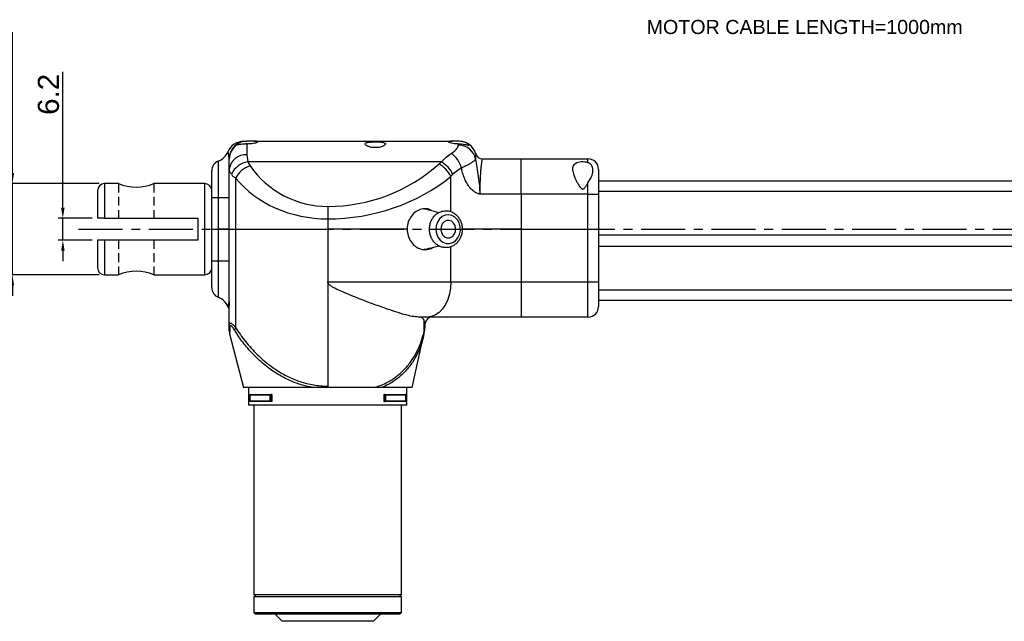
# Model space of a CAD drawing. Extents: x -901 to 3209, y -1525 to 2707.
# Tile 2 of 4: x -754 to -474, y -19 to 152. Entities that reach past the tile are written whole.
import ezdxf

# ---------------------------------------------------------------- set-up
doc = ezdxf.new("R2010")
doc.units = 0
doc.header["$LTSCALE"] = 10
doc.header["$MEASUREMENT"] = 0
doc.header["$PDMODE"] = 3
doc.linetypes.add('CENTER', pattern=[2, 1.25, -0.25, 0.25, -0.25])
doc.linetypes.add('HIDDEN', pattern=[0.375, 0.25, -0.125])
doc.layers.get('0').update_dxf_attribs({"linetype": 'CONTINUOUS'})
doc.layers.get('DEFPOINTS').update_dxf_attribs({"linetype": 'CONTINUOUS'})
for name, color, linetype in [('CE', 2, 'CENTER'), ('DIM', 4, 'CONTINUOUS'), ('HID', 1, 'HIDDEN')]:
    doc.layers.add(name, color=color, linetype=linetype)
doc.styles.add('CHINA', font='PMingLiU.ttf')
doc.styles.get("Standard").update_dxf_attribs({"font": 'ARIAL.TTF'})
doc.dimstyles.new('FU-2D', dxfattribs={"dimscale": 0, "dimtxt": 5, "dimasz": 5, "dimexe": 1.25, "dimexo": 0.625, "dimgap": 1, "dimtad": 1, "dimdec": 4, "dimtxsty": 'STANDARD', "dimcen": 2.5, "dimazin": 3, "dimtfac": 1, "dimtdec": 4, "dimtmove": 0, "dimatfit": 3, "dimtolj": 1, "dimtzin": 0})

# ---------------------------------------------------------------- blocks, each defined once
blk = doc.blocks.new('*D33')
at = {"layer": 'DEFPOINTS', "color": 0}
for p in [(-732.18, 95.93), (-742.04, 89.73), (-732.18, 89.73)]:
    blk.add_point(p, dxfattribs=at)
at = {"layer": 'DIM', "color": 0}
for p, q in [((-742.04, 98.93), (-742.04, 137.62)), ((-733.68, 95.93), (-743.34, 95.93)), ((-742.04, 89.73), (-742.04, 95.93)), ((-733.68, 89.73), (-743.34, 89.73)), ((-742.04, 86.73), (-742.04, 83.73))]:
    blk.add_line(p, q, dxfattribs=at)
for points in [[(-742.54, 98.93), (-741.54, 98.93), (-742.04, 95.93)], [(-742.54, 86.73), (-741.54, 86.73), (-742.04, 89.73)]]:
    blk.add_solid(points, dxfattribs=at)
at = {"layer": 'DIM', "color": 0, "insert": (-746.11, 131.17), "char_height": 6, "attachment_point": 5, "rotation": 90}
blk.add_mtext('\\A1;6.2', dxfattribs=at)
blk = doc.blocks.new('*D34')
at = {"layer": 'DEFPOINTS', "color": 0}
for p in [(-730.18, 105.78), (-756.4, 79.88), (-730.18, 79.88)]:
    blk.add_point(p, dxfattribs=at)
at = {"layer": 'DIM', "color": 0}
for p, q in [((-756.4, 108.78), (-756.4, 148.87)), ((-731.68, 105.78), (-757.7, 105.78)), ((-756.4, 79.88), (-756.4, 105.78)), ((-731.68, 79.88), (-757.7, 79.88)), ((-756.4, 76.88), (-756.4, 73.88))]:
    blk.add_line(p, q, dxfattribs=at)
for points in [[(-756.9, 108.78), (-755.9, 108.78), (-756.4, 105.78)], [(-756.9, 76.88), (-755.9, 76.88), (-756.4, 79.88)]]:
    blk.add_solid(points, dxfattribs=at)
at = {"layer": 'DIM', "color": 0, "insert": (-760.47, 137.18), "char_height": 6, "attachment_point": 5, "rotation": 90}
blk.add_mtext('\\A1;{\\f????|b0|i0|c0|p54;%%c}25.9', dxfattribs=at)

msp = doc.modelspace()

# ---------------------------------------------------------------- linework, layer by layer
at = {"color": 7, "linetype": 'CONTINUOUS'}
for p, q in [((-687.696, 117.834), (-689.791, 117.834)), ((-687.696, 117.834), (-631.269, 117.834)), ((-629.415, 117.834), (-631.269, 117.834)), ((-629.415, 117.834), (-629.411, 117.834)), ((-689.702, 117.153), (-689.702, 113.953)), ((-629.604, 116.757), (-629.568, 117.151)), ((-697.827, 112.199), (-697.827, 101.834)), ((-694.702, 112.752), (-694.726, 113.213)), ((-694.702, 109.923), (-694.702, 112.752)), ((-689.702, 113.953), (-689.395, 111.977)), ((-624.619, 114.263), (-624.624, 114.21)), ((-622.702, 112.834), (-611.711, 112.834)), ((-611.711, 112.834), (-592.702, 112.834)), ((-611.711, 102.834), (-611.711, 112.834)), ((-592.702, 111.756), (-592.702, 112.834)), ((-699.702, 101.834), (-699.702, 109.418)), ((-694.702, 92.834), (-694.702, 109.923)), ((-634.368, 111.977), (-689.395, 111.977)), ((-628.673, 110.251), (-631.131, 108.441)), ((-589.702, 109.834), (-589.702, 102.834)), ((-692.911, 107.312), (-692.911, 92.834)), ((-631.708, 97.812), (-631.708, 107.854)), ((-288.661, 106.534), (-589.702, 106.534)), ((-730.182, 105.784), (-730.182, 95.934)), ((-726.232, 105.784), (-730.182, 105.784)), ((-701.682, 105.784), (-716.132, 105.784)), ((-701.682, 79.884), (-701.682, 105.784)), ((-592.702, 102.834), (-592.702, 106.011)), ((-699.702, 92.834), (-699.702, 101.834)), ((-699.702, 101.834), (-697.827, 101.834)), ((-699.682, 102.573), (-699.696, 102.834)), ((-699.682, 101.973), (-699.682, 102.573)), ((-697.827, 101.834), (-697.827, 92.834)), ((-697.827, 101.834), (-694.702, 101.834)), ((-611.711, 102.834), (-623.487, 102.834)), ((-592.702, 102.834), (-611.711, 102.834)), ((-611.711, 102.834), (-611.711, 92.834)), ((-592.702, 92.834), (-592.702, 102.834)), ((-592.702, 102.834), (-589.702, 102.834)), ((-288.661, 103.534), (-589.702, 103.534)), ((-589.702, 102.834), (-589.702, 92.834)), ((-666.702, 99.299), (-666.702, 95.763)), ((-635.153, 97.529), (-638.459, 98.435)), ((-730.182, 95.934), (-703.682, 95.934)), ((-703.682, 95.934), (-703.682, 89.734)), ((-666.702, 95.763), (-666.702, 92.834)), ((-699.702, 92.834), (-697.827, 92.834)), ((-699.702, 83.834), (-699.702, 92.834)), ((-699.702, 92.834), (-697.827, 92.834)), ((-694.702, 92.834), (-697.827, 92.834)), ((-697.827, 92.834), (-697.827, 83.834)), ((-694.702, 92.834), (-697.827, 92.834)), ((-694.702, 92.834), (-692.911, 92.834)), ((-694.702, 65.503), (-694.702, 92.834)), ((-694.702, 92.834), (-692.911, 92.834)), ((-692.911, 92.834), (-666.702, 92.834)), ((-692.911, 92.834), (-692.911, 64.855)), ((-692.911, 92.834), (-666.702, 92.834)), ((-644.139, 92.834), (-666.702, 92.834)), ((-666.702, 92.834), (-666.702, 77.834)), ((-644.139, 92.834), (-666.702, 92.834)), ((-611.711, 92.834), (-628.511, 92.834)), ((-611.711, 92.834), (-628.511, 92.834)), ((-611.711, 92.834), (-592.702, 92.834)), ((-611.711, 92.834), (-611.711, 77.834)), ((-611.711, 92.834), (-592.702, 92.834)), ((-592.702, 92.834), (-589.702, 92.834)), ((-592.702, 77.834), (-592.702, 92.834)), ((-592.702, 92.834), (-589.702, 92.834)), ((-589.702, 92.834), (-589.702, 77.834)), ((-730.182, 89.734), (-730.182, 79.884)), ((-703.682, 89.734), (-730.182, 89.734)), ((-288.661, 91.134), (-589.702, 91.134)), ((-637.967, 87.369), (-635.145, 88.142)), ((-631.708, 77.834), (-631.708, 87.848)), ((-288.661, 87.934), (-589.702, 87.934)), ((-699.702, 76.251), (-699.702, 83.834)), ((-699.702, 83.834), (-697.827, 83.834)), ((-699.696, 82.834), (-699.682, 83.096)), ((-699.682, 83.096), (-699.682, 83.696)), ((-697.827, 83.834), (-697.827, 73.47)), ((-697.827, 83.834), (-694.702, 83.834)), ((-730.182, 79.884), (-726.232, 79.884)), ((-716.132, 79.884), (-701.682, 79.884)), ((-666.702, 77.834), (-666.702, 48.212)), ((-666.702, 77.834), (-631.708, 77.834)), ((-631.708, 77.834), (-611.711, 77.834)), ((-611.711, 77.834), (-592.702, 77.834)), ((-611.711, 77.834), (-611.711, 67.834)), ((-592.702, 77.834), (-589.702, 77.834)), ((-592.702, 67.834), (-592.702, 77.834)), ((-589.702, 77.834), (-589.702, 70.834)), ((-288.661, 75.534), (-589.702, 75.534)), ((-694.749, 71.758), (-694.733, 71.19)), ((-694.689, 71.412), (-694.746, 71.661)), ((-288.661, 72.534), (-589.702, 72.534)), ((-638.374, 67.834), (-640.861, 67.834)), ((-611.711, 67.834), (-638.374, 67.834)), ((-637.039, 67.834), (-637.027, 67.834)), ((-592.702, 67.834), (-611.711, 67.834)), ((-639.332, 63.631), (-639.332, 66.962)), ((-639.017, 65.444), (-639.017, 66.043)), ((-694.609, 63.122), (-690.702, 47.834)), ((-642.702, 47.834), (-639.434, 62.543)), ((-639.341, 62.981), (-639.461, 62.529)), ((-671.003, 47.834), (-690.702, 47.834)), ((-689.202, 47.834), (-689.202, 42.834)), ((-653.256, 47.834), (-666.343, 47.834)), ((-642.702, 47.834), (-651.288, 47.834)), ((-644.202, 42.834), (-644.202, 47.834)), ((-688.873, 45.687), (-688.873, 43.982)), ((-688.866, 45.634), (-688.866, 44.034)), ((-683.108, 45.634), (-688.866, 45.634)), ((-688.725, 45.834), (-682.824, 45.834)), ((-683.108, 44.034), (-683.108, 45.634)), ((-682.612, 45.834), (-682.824, 45.834)), ((-682.824, 45.834), (-682.824, 43.834)), ((-682.824, 45.834), (-682.824, 45.834)), ((-682.612, 45.834), (-682.612, 43.834)), ((-650.792, 45.834), (-650.581, 45.834)), ((-650.792, 45.834), (-650.792, 43.834)), ((-650.581, 45.834), (-650.58, 45.834)), ((-650.581, 43.834), (-650.581, 45.834)), ((-650.58, 45.834), (-644.679, 45.834)), ((-650.297, 45.634), (-650.297, 44.034)), ((-644.539, 45.634), (-650.297, 45.634)), ((-644.539, 44.034), (-644.539, 45.634)), ((-644.532, 43.982), (-644.532, 45.687)), ((-644.202, 42.834), (-689.202, 42.834)), ((-688.866, 44.034), (-683.108, 44.034)), ((-682.824, 43.834), (-688.725, 43.834)), ((-687.702, 42.834), (-687.702, -11.166)), ((-682.612, 43.834), (-682.824, 43.834)), ((-682.824, 43.834), (-682.824, 43.834)), ((-650.792, 43.834), (-650.581, 43.834)), ((-650.581, 43.834), (-650.58, 43.834)), ((-644.679, 43.834), (-650.58, 43.834)), ((-650.297, 44.034), (-644.539, 44.034)), ((-645.702, -11.166), (-645.702, 42.834)), ((-648.516, -11.166), (-687.702, -11.166)), ((-687.202, -11.166), (-687.702, -11.666)), ((-645.702, -11.166), (-648.516, -11.166)), ((-645.702, -11.666), (-646.202, -11.166)), ((-656.202, -11.666), (-687.702, -11.666)), ((-687.702, -11.666), (-687.702, -16.166)), ((-645.702, -11.666), (-656.202, -11.666)), ((-645.702, -16.166), (-645.702, -11.666)), ((-687.702, -16.166), (-656.202, -16.166)), ((-687.702, -16.166), (-687.202, -16.666)), ((-656.452, -16.666), (-687.202, -16.666)), ((-681.702, -16.666), (-679.702, -18.666)), ((-646.202, -16.666), (-656.452, -16.666)), ((-656.202, -16.166), (-645.702, -16.166)), ((-653.702, -18.666), (-651.702, -16.666)), ((-646.202, -16.666), (-645.702, -16.166)), ((-653.702, -18.666), (-679.702, -18.666))]:
    msp.add_line(p, q, dxfattribs=at)
at = {"color": 7, "linetype": 'CONTINUOUS', "flags": 128}
for points in [[(-639.184, 98.617), (-638.47, 98.489), (-637.83, 98.262)], [(-633.286, 96.82), (-634.169, 96.408), (-634.925, 95.731), (-635.498, 94.839), (-635.844, 93.798), (-635.94, 92.686), (-635.777, 91.585), (-635.367, 90.577), (-634.741, 89.736), (-633.946, 89.124), (-633.04, 88.788), (-632.09, 88.752), (-631.167, 89.019), (-630.34, 89.569), (-629.67, 90.361), (-629.206, 91.336), (-628.983, 92.423), (-629.017, 93.54), (-629.306, 94.604), (-629.829, 95.538), (-630.546, 96.271), (-631.405, 96.749), (-632.341, 96.937), (-633.286, 96.82)], [(-632.961, 95.262), (-633.636, 94.912), (-634.168, 94.311), (-634.494, 93.532), (-634.574, 92.668), (-634.398, 91.825), (-633.987, 91.104), (-633.391, 90.591), (-632.683, 90.349), (-631.946, 90.407), (-631.271, 90.757), (-630.739, 91.358), (-630.413, 92.137), (-630.333, 93), (-630.509, 93.844), (-630.92, 94.565), (-631.516, 95.078), (-632.224, 95.32), (-632.961, 95.262)], [(-637.83, 87.406), (-638.47, 87.18), (-639.281, 87.044)], [(-631.708, 77.834), (-631.809, 76.098), (-632.11, 74.414), (-632.601, 72.834), (-633.268, 71.407), (-634.089, 70.174), (-635.041, 69.174), (-636.094, 68.437), (-637.216, 67.986), (-638.374, 67.834)], [(-694.702, 70.068), (-694.783, 70.194), (-695.12, 70.834)]]:
    msp.add_lwpolyline(points, dxfattribs=at)
at = {"color": 7, "linetype": 'CONTINUOUS'}
for centre, radius, start, end in [((-690.537, 112.834), 5, 90, 156.42182), ((-629.411, 112.834), 5, 16.60155, 90), ((-699.702, 116.834), 5, 292.02431, 336.42182), ((-689.741, 112.838), 4.999, 109.2397, 175.69518), ((-689.736, 112.747), 4.966, 122.02432, 179.94579), ((-629.567, 111.768), 4.99, 11.32201, 90.42843), ((-629.431, 112.836), 4.999, 15.96207, 68.85635), ((-696.702, 109.418), 3, 112.02431, 180), ((-690.14, 109.38), 4.594, 84.52798, 173.20468), ((-636.404, 108.006), 8.051, 16.1963, 52.46943), ((-622.702, 114.834), 2, 196.60155, 270), ((-592.702, 109.834), 3, 0, 90), ((-688.582, 106.016), 6.016, 97.76544, 156.22653), ((-686.455, 103.967), 7.271, 108.87188, 152.61378), ((-684.702, 113.703), 5, 200.19933, 214.83034), ((-666.702, 126.227), 26.929, 214.83034, 270), ((-666.702, 146.799), 47.5, 270, 311.80184), ((-611.711, 85.299), 35, 130.33978, 131.80184), ((-639.33, 104.008), 8.537, 26.77671, 59.84163), ((-638.915, 104.565), 8.695, 26.47355, 58.47145), ((-730.182, 103.784), 2, 90, 180), ((-721.182, 118.204), 13.407, 247.87316, 292.12684), ((-701.682, 103.784), 2, 8.13822, 90), ((-730.182, 81.884), 2, 180, 270), ((-701.682, 81.884), 2, 270, 351.86178), ((-721.182, 67.464), 13.408, 67.87337, 112.12663), ((-696.702, 76.251), 3, 180, 247.97569), ((-699.702, 68.834), 5, 23.57818, 67.97569), ((-695.841, 71.286), 1.158, 10.38372, 18.89398), ((-592.702, 70.834), 3, 270, 0), ((-637.024, 65.834), 2, 90.01173, 175.85891), ((-692.661, 65.507), 2.041, 180.09707, 201.44739), ((-691.129, 63.785), 2.078, 149.02168, 170.95038), ((-691.704, 63.865), 2.999, 179.81574, 194.00678), ((-640.797, 63.326), 1.496, 346.65055, 11.77527)]:
    msp.add_arc(centre, radius, start, end, dxfattribs=at)
for centre, major_axis, ratio, start_param, end_param in [((-684.702, 110.167), (10, 0), 0.5, 3.4941375, 3.7494967), ((-666.702, 122.692), (31.929, 0), 0.8434004, 3.7494967, 4.712389), ((-666.702, 143.263), (52.5, 0), 0.9047619, 4.712389, 5.4419688), ((-611.711, 81.763), (0, 35), 0.8571429, 0.7040619, 0.7295798)]:
    msp.add_ellipse(centre, major_axis=major_axis, ratio=ratio, start_param=start_param, end_param=end_param, dxfattribs=at)
for points, knots in [([(-689.791, 117.834), (-690.089, 117.819), (-690.685, 117.787), (-691.154, 117.634), (-691.388, 117.557)], [0, 0, 0, 0, 0.5013086, 1, 1, 1, 1]), ([(-690.537, 117.834), (-690.458, 117.834), (-690.298, 117.834), (-689.96, 117.834), (-689.791, 117.834)], [0, 0, 0, 0, 0.4989924, 1, 1, 1, 1]), ([(-689.702, 117.153), (-689.524, 117.152), (-689.03, 117.149), (-688.235, 117.212), (-687.438, 117.345), (-686.851, 117.509), (-686.551, 117.663), (-686.592, 117.772), (-686.956, 117.828), (-687.444, 117.832), (-687.696, 117.834)], [0, 0, 0, 0, 0.0720207, 0.1993279, 0.3276432, 0.4597981, 0.5944973, 0.728354, 0.8598634, 1, 1, 1, 1]), ([(-653.202, 117.673), (-653.526, 117.669), (-654.173, 117.661), (-655.034, 117.593), (-655.69, 117.468), (-656.073, 117.273), (-656.144, 117.01), (-655.886, 116.695), (-655.305, 116.373), (-654.46, 116.116), (-653.488, 115.997), (-652.54, 116.028), (-651.692, 116.183), (-650.978, 116.431), (-650.463, 116.741), (-650.244, 117.058), (-650.384, 117.325), (-650.868, 117.51), (-651.613, 117.619), (-652.434, 117.667), (-652.98, 117.671), (-653.202, 117.673)], [0, 0, 0, 0, 0.0521308, 0.1042617, 0.1564037, 0.2088344, 0.262314, 0.3177857, 0.3752766, 0.4326283, 0.4863302, 0.5355975, 0.5835794, 0.6339708, 0.6884952, 0.7459936, 0.8033644, 0.8585326, 0.9117261, 0.9640423, 1, 1, 1, 1]), ([(-631.269, 117.834), (-631.277, 117.834), (-631.54, 117.834), (-631.988, 117.827), (-632.363, 117.776), (-632.418, 117.671), (-632.149, 117.523), (-631.578, 117.356), (-630.764, 117.214), (-630.043, 117.158), (-629.642, 117.152), (-629.568, 117.151)], [0, 0, 0, 0, 0.0044495, 0.1413817, 0.2778169, 0.4137868, 0.5507243, 0.6900289, 0.8306071, 0.9688833, 1, 1, 1, 1]), ([(-627.627, 117.498), (-627.878, 117.585), (-628.36, 117.751), (-629.018, 117.83), (-629.361, 117.834), (-629.415, 117.834)], [0, 0, 0, 0, 0.4779126, 0.9177115, 1, 1, 1, 1]), ([(-694.726, 113.213), (-694.819, 113.657), (-695.009, 114.556), (-695.083, 114.741), (-695.12, 114.834)], [0, 0, 0, 0, 0.4950628, 1, 1, 1, 1]), ([(-692.374, 116.923), (-692.376, 116.915), (-692.388, 116.867), (-692.222, 116.87), (-691.764, 116.963), (-691.051, 117.09), (-690.31, 117.156), (-689.843, 117.154), (-689.702, 117.153)], [0, 0, 0, 0, 0.040214, 0.2488481, 0.4543823, 0.6746151, 0.9024072, 1, 1, 1, 1]), ([(-691.388, 117.557), (-691.62, 117.455), (-692.082, 117.251), (-692.318, 117.037), (-692.363, 116.968), (-692.37, 116.958)], [0, 0, 0, 0, 0.4624104, 0.9252413, 1, 1, 1, 1]), ([(-631.5, 114.39), (-631.101, 114.689), (-630.275, 115.307), (-629.733, 116.153), (-629.642, 116.58), (-629.604, 116.757)], [0, 0, 0, 0, 0.3530458, 0.7307527, 1, 1, 1, 1]), ([(-629.568, 117.151), (-629.251, 117.138), (-628.616, 117.113), (-627.753, 116.96), (-627.066, 116.787), (-626.643, 116.686), (-626.539, 116.759), (-626.714, 116.979), (-627.084, 117.256), (-627.464, 117.425), (-627.627, 117.498)], [0, 0, 0, 0, 0.1298643, 0.2595643, 0.393562, 0.5303805, 0.6562569, 0.7737698, 0.902645, 1, 1, 1, 1]), ([(-634.368, 111.977), (-633.935, 112.431), (-633.064, 113.346), (-632.024, 114.041), (-631.5, 114.39)], [0, 0, 0, 0, 0.4965269, 1, 1, 1, 1]), ([(-624.674, 112.748), (-624.766, 112.602), (-624.924, 112.353), (-625.584, 111.853), (-626.383, 111.351), (-627.404, 110.798), (-628.246, 110.435), (-628.673, 110.251)], [0, 0, 0, 0, 0.2547065, 0.4371999, 0.6247709, 0.8097581, 1, 1, 1, 1]), ([(-624.624, 114.21), (-624.628, 114.159), (-624.637, 114.035), (-624.655, 113.584), (-624.668, 113.029), (-624.674, 112.748)], [0, 0, 0, 0, 0.25801499, 0.62499364, 1, 1, 1, 1]), ([(-624.674, 112.748), (-624.581, 111.977), (-624.393, 110.433), (-623.879, 107.85), (-623.593, 105.624), (-623.501, 103.932), (-623.488, 103.209), (-623.487, 102.842), (-623.487, 102.834)], [0, 0, 0, 0, 0.26806049, 0.53746731, 0.80545675, 0.90120138, 0.99799356, 1, 1, 1, 1]), ([(-622.702, 112.834), (-622.736, 112.803), (-622.803, 112.742), (-622.914, 112.262), (-623.03, 111.508), (-623.146, 110.482), (-623.258, 109.206), (-623.356, 107.745), (-623.431, 106.134), (-623.479, 104.487), (-623.485, 103.368), (-623.487, 102.834)], [0, 0, 0, 0, 0.114705, 0.2294238, 0.3443498, 0.45926, 0.5733099, 0.6872954, 0.7948435, 0.9023197, 1, 1, 1, 1]), ([(-694.087, 108.441), (-694.263, 108.704), (-694.618, 109.236), (-694.674, 109.692), (-694.702, 109.923)], [0, 0, 0, 0, 0.49300972, 1, 1, 1, 1]), ([(-623.487, 102.834), (-623.492, 102.835), (-623.498, 102.835), (-623.505, 102.835), (-623.508, 102.835), (-623.522, 102.836), (-623.535, 102.837), (-623.551, 102.839), (-623.591, 102.844), (-623.637, 102.851), (-623.773, 102.879), (-624.096, 102.969), (-624.751, 103.269), (-625.664, 103.936), (-626.609, 104.99), (-627.456, 106.368), (-628.121, 107.951), (-628.492, 109.293), (-628.639, 110.071), (-628.673, 110.251)], [0, 0, 0, 0, 0.0016008, 0.001964, 0.0022668, 0.002557, 0.0064029, 0.0067158, 0.0078201, 0.0194356, 0.0217046, 0.0530229, 0.128454, 0.2549848, 0.4161218, 0.5776129, 0.7608989, 0.9443602, 1, 1, 1, 1]), ([(-592.702, 111.756), (-592.845, 111.794), (-593.252, 111.902), (-593.785, 111.95), (-594.446, 111.959), (-595.104, 111.913), (-595.905, 111.72), (-596.538, 111.382), (-596.998, 110.83), (-597.181, 109.906), (-596.852, 108.352), (-596.118, 106.739), (-595.412, 105.491), (-595.018, 104.892), (-594.735, 104.535), (-594.486, 104.328), (-594.307, 104.245), (-594.136, 104.242), (-593.96, 104.301), (-593.605, 104.573), (-593.184, 105.182), (-592.869, 105.725), (-592.702, 106.011)], [0, 0, 0, 0, 0.03024889, 0.08647728, 0.09643735, 0.1509245, 0.20538164, 0.26068193, 0.31968791, 0.40287706, 0.51871285, 0.68877836, 0.75178833, 0.78896805, 0.82188685, 0.8349397, 0.84813973, 0.85680698, 0.86544606, 0.88151507, 0.93739609, 1, 1, 1, 1]), ([(-592.702, 106.011), (-592.342, 106.607), (-591.616, 107.808), (-591.193, 109.322), (-591.423, 110.559), (-591.924, 111.316), (-592.378, 111.644), (-592.648, 111.737), (-592.702, 111.756)], [0, 0, 0, 0, 0.2684546, 0.5406642, 0.7525903, 0.8799926, 0.9761034, 1, 1, 1, 1]), ([(-732.182, 103.784), (-732.182, 103.76), (-732.182, 103.709), (-732.182, 103.291), (-732.182, 102.608), (-732.182, 101.645), (-732.182, 100.441), (-732.182, 98.627), (-732.182, 97.001), (-732.182, 95.934)], [0, 0, 0, 0, 0.1194325, 0.2435881, 0.371105, 0.5003713, 0.6296376, 0.7571544, 1, 1, 1, 1]), ([(-637.101, 98.063), (-637.38, 98.224), (-638.143, 98.666), (-639.607, 98.69), (-641.244, 98.164), (-642.675, 97.015), (-643.703, 95.402), (-644.105, 93.915), (-644.132, 93.049), (-644.139, 92.834)], [0, 0, 0, 0, 0.0971542, 0.2664949, 0.4351042, 0.6040799, 0.7739554, 0.9438693, 1, 1, 1, 1]), ([(-634.279, 97.919), (-634.482, 97.851), (-635.01, 97.672), (-635.791, 97.184), (-636.559, 96.437), (-637.166, 95.514), (-637.584, 94.461), (-637.79, 93.323), (-637.772, 92.155), (-637.526, 91.013), (-637.06, 89.956), (-636.395, 89.038), (-635.561, 88.309), (-634.603, 87.81), (-633.576, 87.566), (-632.537, 87.583), (-631.537, 87.852), (-630.621, 88.354), (-629.825, 89.064), (-629.183, 89.953), (-628.724, 90.984), (-628.473, 92.109), (-628.445, 93.275), (-628.645, 94.427), (-629.066, 95.506), (-629.693, 96.457), (-630.496, 97.228), (-631.432, 97.777), (-632.449, 98.071), (-633.419, 98.117), (-634.018, 97.979), (-634.279, 97.919)], [0, 0, 0, 0, 0.0213589, 0.05563, 0.0901032, 0.1249669, 0.1602066, 0.1957391, 0.2314831, 0.267384, 0.3033828, 0.3393873, 0.3752318, 0.4107101, 0.4456812, 0.4801784, 0.5144082, 0.5485869, 0.5829908, 0.6177721, 0.6529405, 0.6884205, 0.7241264, 0.7599993, 0.7959835, 0.8319979, 0.8678918, 0.9034605, 0.9385395, 0.9731213, 1, 1, 1, 1]), ([(-730.182, 95.934), (-730.402, 95.934), (-730.842, 95.934), (-731.429, 95.934), (-731.88, 95.934), (-732.141, 95.934), (-732.17, 95.934), (-732.182, 95.934)], [0, 0, 0, 0, 0.2060434, 0.4120053, 0.6203268, 0.834485, 1, 1, 1, 1]), ([(-644.139, 92.834), (-644.081, 92.184), (-643.965, 90.885), (-643.067, 89.152), (-641.764, 87.834), (-640.153, 87.061), (-638.493, 87), (-637.337, 87.251), (-636.885, 87.65), (-636.861, 87.672)], [0, 0, 0, 0, 0.164834, 0.3296433, 0.4950865, 0.6609479, 0.8261238, 0.9905866, 1, 1, 1, 1]), ([(-730.182, 89.734), (-730.402, 89.734), (-730.842, 89.734), (-731.429, 89.734), (-731.88, 89.734), (-732.141, 89.734), (-732.17, 89.734), (-732.182, 89.734)], [0, 0, 0, 0, 0.2060434, 0.4120053, 0.6203268, 0.834485, 1, 1, 1, 1]), ([(-732.182, 89.734), (-732.182, 89.195), (-732.182, 88.115), (-732.182, 86.609), (-732.182, 85.226), (-732.182, 84.024), (-732.182, 83.061), (-732.182, 82.377), (-732.182, 81.96), (-732.182, 81.909), (-732.182, 81.884)], [0, 0, 0, 0, 0.1217164, 0.243414, 0.3708351, 0.5000044, 0.6291737, 0.7565947, 0.8806571, 1, 1, 1, 1]), ([(-640.861, 67.834), (-641.43, 67.878), (-642.582, 67.965), (-644.963, 68.573), (-647.787, 69.44), (-651.149, 70.59), (-655.038, 72.006), (-658.773, 73.44), (-661.737, 74.652), (-663.601, 75.48), (-664.837, 76.094), (-665.707, 76.604), (-666.269, 77.019), (-666.581, 77.402), (-666.69, 77.643), (-666.699, 77.785), (-666.702, 77.834)], [0, 0, 0, 0, 0.1163896, 0.236018, 0.3560353, 0.478738, 0.615613, 0.7558335, 0.8377262, 0.8930238, 0.9298911, 0.9545255, 0.9783056, 0.9880716, 0.9958968, 1, 1, 1, 1]), ([(-695.12, 70.834), (-695.098, 70.901), (-695.055, 71.037), (-694.841, 71.753), (-694.765, 72.189), (-694.756, 72.243)], [0, 0, 0, 0, 0.4610118, 0.9335719, 1, 1, 1, 1]), ([(-694.746, 71.661), (-694.753, 71.851), (-694.759, 72.044), (-694.756, 72.241), (-694.756, 72.243)], [0, 0, 0, 0, 0.9876183, 1, 1, 1, 1]), ([(-694.756, 72.243), (-694.755, 72.239), (-694.743, 72.077), (-694.734, 71.916), (-694.724, 71.759)], [0, 0, 0, 0, 0.0264213, 1, 1, 1, 1]), ([(-639.332, 66.962), (-639.459, 67.176), (-639.715, 67.609), (-640.096, 67.759), (-640.287, 67.834)], [0, 0, 0, 0, 0.49589935, 1, 1, 1, 1]), ([(-694.702, 65.503), (-694.695, 65.636), (-694.679, 65.92), (-694.517, 66.149), (-694.199, 66.116), (-693.663, 65.731), (-693.193, 65.183), (-692.911, 64.855)], [0, 0, 0, 0, 0.15172931, 0.32385504, 0.5228648, 0.71379628, 1, 1, 1, 1]), ([(-694.702, 63.881), (-694.702, 63.875), (-694.702, 63.736), (-694.702, 64.217), (-694.702, 65.051), (-694.702, 65.503)], [0, 0, 0, 0, 0.0195017, 0.4686491, 1, 1, 1, 1]), ([(-694.561, 64.76), (-694.574, 64.308), (-694.599, 63.466), (-694.612, 62.993), (-694.609, 63.122), (-694.609, 63.122)], [0, 0, 0, 0, 0.5359567, 0.9986399, 1, 1, 1, 1]), ([(-693.181, 64.112), (-693.39, 64.438), (-693.731, 64.972), (-694.148, 65.373), (-694.4, 65.407), (-694.532, 65.171), (-694.552, 64.893), (-694.561, 64.76)], [0, 0, 0, 0, 0.2964406, 0.4852218, 0.677937, 0.8467454, 1, 1, 1, 1]), ([(-692.911, 64.855), (-692.018, 63.522), (-690.231, 60.853), (-686.808, 57.091), (-683.24, 54.053), (-679.701, 51.754), (-676.357, 50.092), (-672.679, 48.87), (-669.386, 48.28), (-667.377, 48.229), (-666.702, 48.212)], [0, 0, 0, 0, 0.16708427, 0.33463718, 0.50118397, 0.61023962, 0.7191856, 0.83138437, 0.94342046, 1, 1, 1, 1]), ([(-639.028, 66.043), (-639.028, 66.114), (-639.029, 66.369), (-639.205, 66.714), (-639.332, 66.962)], [0, 0, 0, 0, 0.2803218, 1, 1, 1, 1]), ([(-639.332, 63.631), (-639.202, 64.157), (-639.025, 64.874), (-639.042, 65.296), (-639.047, 65.408)], [0, 0, 0, 0, 0.7332433, 1, 1, 1, 1]), ([(-639.326, 63.065), (-639.309, 63.148), (-639.175, 63.786), (-639.046, 64.536), (-639.036, 65.232), (-639.033, 65.408)], [0, 0, 0, 0, 0.099799, 0.7728716, 1, 1, 1, 1]), ([(-671.003, 47.834), (-671.97, 48.033), (-673.905, 48.431), (-676.937, 49.506), (-680.036, 51.004), (-683.372, 53.147), (-686.579, 55.797), (-689.542, 58.926), (-691.691, 61.734), (-692.792, 63.491), (-693.181, 64.112)], [0, 0, 0, 0, 0.0937215, 0.1874954, 0.311531, 0.4356882, 0.594459, 0.7539706, 0.9131123, 1, 1, 1, 1]), ([(-653.256, 47.834), (-652.04, 48.285), (-649.75, 49.133), (-646.977, 51.025), (-644.695, 53.124), (-642.807, 55.486), (-641.282, 58.053), (-640.086, 60.773), (-639.583, 62.678), (-639.332, 63.631)], [0, 0, 0, 0, 0.15417742, 0.29011177, 0.42877189, 0.56878638, 0.70886484, 0.85441793, 1, 1, 1, 1]), ([(-639.461, 62.529), (-639.646, 61.759), (-640.053, 60.068), (-641.106, 57.52), (-642.578, 54.915), (-644.464, 52.508), (-646.761, 50.379), (-649.061, 48.832), (-650.697, 48.099), (-651.288, 47.834)], [0, 0, 0, 0, 0.1295821, 0.2846431, 0.4453805, 0.6060353, 0.7578239, 0.9124424, 1, 1, 1, 1]), ([(-666.343, 47.834), (-666.843, 47.834), (-668.403, 47.834), (-669.951, 47.834), (-671.003, 47.834)], [0, 0, 0, 0, 0.3202228, 1, 1, 1, 1]), ([(-666.702, 48.212), (-666.699, 48.184), (-666.691, 48.122), (-666.616, 48.015), (-666.495, 47.918), (-666.391, 47.86), (-666.343, 47.834)], [0, 0, 0, 0, 0.1512282, 0.3417877, 0.7009444, 1, 1, 1, 1]), ([(-651.288, 47.834), (-651.656, 47.834), (-652.287, 47.834), (-652.971, 47.834), (-653.256, 47.834)], [0, 0, 0, 0, 0.5822704, 1, 1, 1, 1]), ([(-688.866, 45.634), (-688.866, 45.635), (-688.872, 45.658), (-688.876, 45.705), (-688.859, 45.765), (-688.821, 45.807), (-688.776, 45.83), (-688.742, 45.833), (-688.725, 45.834)], [0, 0, 0, 0, 0.0074531, 0.2529281, 0.524665, 0.7209627, 0.8601358, 1, 1, 1, 1]), ([(-683.108, 45.634), (-683.107, 45.635), (-683.091, 45.658), (-683.052, 45.705), (-682.985, 45.765), (-682.919, 45.807), (-682.865, 45.83), (-682.838, 45.833), (-682.824, 45.834)], [0, 0, 0, 0, 0.0074463, 0.2529153, 0.5246695, 0.7209392, 0.8601395, 1, 1, 1, 1]), ([(-650.297, 45.634), (-650.297, 45.635), (-650.313, 45.658), (-650.352, 45.705), (-650.42, 45.765), (-650.486, 45.807), (-650.539, 45.83), (-650.567, 45.833), (-650.58, 45.834)], [0, 0, 0, 0, 0.0074463, 0.25291551, 0.52466991, 0.72097274, 0.86013942, 1, 1, 1, 1]), ([(-644.539, 45.634), (-644.539, 45.635), (-644.533, 45.658), (-644.528, 45.705), (-644.546, 45.765), (-644.584, 45.807), (-644.629, 45.83), (-644.662, 45.833), (-644.679, 45.834)], [0, 0, 0, 0, 0.0074495, 0.2529267, 0.5246659, 0.7209457, 0.8601346, 1, 1, 1, 1]), ([(-688.725, 43.834), (-688.742, 43.836), (-688.776, 43.839), (-688.821, 43.862), (-688.859, 43.904), (-688.876, 43.964), (-688.872, 44.011), (-688.866, 44.034), (-688.866, 44.034)], [0, 0, 0, 0, 0.1398658, 0.2790359, 0.4753341, 0.7470781, 0.9925469, 1, 1, 1, 1]), ([(-682.824, 43.834), (-682.838, 43.836), (-682.865, 43.839), (-682.919, 43.862), (-682.985, 43.904), (-683.052, 43.964), (-683.091, 44.011), (-683.107, 44.034), (-683.108, 44.034)], [0, 0, 0, 0, 0.1398621, 0.2790594, 0.4753296, 0.7470908, 0.9925537, 1, 1, 1, 1]), ([(-650.58, 43.834), (-650.567, 43.836), (-650.539, 43.839), (-650.486, 43.862), (-650.42, 43.904), (-650.352, 43.964), (-650.313, 44.011), (-650.297, 44.034), (-650.297, 44.034)], [0, 0, 0, 0, 0.1398622, 0.2790258, 0.4753292, 0.7470907, 0.9925537, 1, 1, 1, 1]), ([(-644.679, 43.834), (-644.662, 43.836), (-644.629, 43.839), (-644.584, 43.862), (-644.546, 43.904), (-644.528, 43.964), (-644.533, 44.011), (-644.539, 44.034), (-644.539, 44.034)], [0, 0, 0, 0, 0.139867, 0.2790529, 0.4753332, 0.7470795, 0.9925505, 1, 1, 1, 1])]:
    msp.add_open_spline(points, degree=3, knots=knots, dxfattribs=at)
at = {"layer": 'CE'}
msp.add_line((-737.56, 92.833), (-247.507, 92.833), dxfattribs=at)
at = {"layer": 'HID'}
for p, q in [((-726.232, 105.784), (-726.232, 95.934)), ((-716.132, 105.784), (-716.132, 95.934)), ((-726.232, 89.734), (-726.232, 79.884)), ((-716.132, 89.734), (-716.132, 79.884))]:
    msp.add_line(p, q, dxfattribs=at)

# ---------------------------------------------------------------- texts
at = {"layer": 'DIM', "insert": (-576.026, 152.333), "char_height": 4, "width": 126.3105, "attachment_point": 1, "style": 'CHINA'}
msp.add_mtext('{\\fArial|b0|i0|c0|p34;MOTOR\\fArial|b0|i0|c136|p34; \\fArial|b0|i0|c0|p34;CABLE\\fArial|b0|i0|c136|p34; \\fArial|b0|i0|c0|p34;LENGTH=1000mm}', dxfattribs=at)

# ---------------------------------------------------------------- dimensions: what is measured, and where the dimension line sits
at = {"layer": 'DIM'}
dim = msp.add_linear_dim(base=(-756.402, 79.885), p1=(-730.182, 105.785), p2=(-730.182, 79.885), angle=90, text='{\\f????|b0|i0|c0|p54;%%c}<>', dimstyle='FU-2D', override={"dimscale": 1, "dimtxt": 6, "dimasz": 3, "dimexe": 1.3, "dimexo": 1.5, "dimdec": 2, "dimtp": 0.2, "dimtfac": 0.6, "dimtdec": 2, "dimtmove": 0, "dimatfit": 0}, dxfattribs=at)
dim.commit()
dim.dimension.update_dxf_attribs({"geometry": '*D34', "text_midpoint": (-756.402, 137.182), "dimtype": 160})
dim = msp.add_linear_dim(base=(-742.045, 89.735), p1=(-732.182, 95.935), p2=(-732.182, 89.735), angle=90, dimstyle='FU-2D', override={"dimscale": 1, "dimtxt": 6, "dimasz": 3, "dimexe": 1.3, "dimexo": 1.5, "dimdec": 2, "dimtp": 0.2, "dimtfac": 0.6, "dimtdec": 2, "dimtmove": 0, "dimatfit": 0}, dxfattribs=at)
dim.commit()
dim.dimension.update_dxf_attribs({"geometry": '*D33', "text_midpoint": (-742.045, 131.171), "dimtype": 160})

doc.saveas('drawing.dxf')
